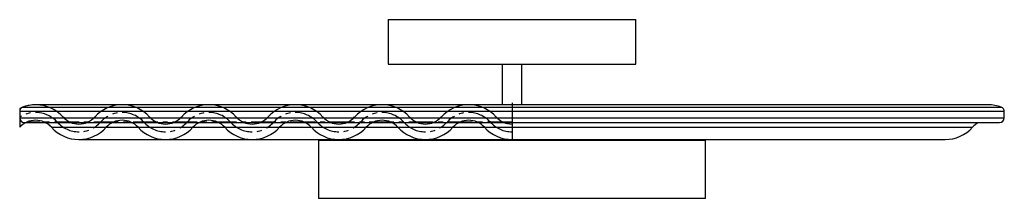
# Paper-space layout '_Posterior' of a CAD drawing. Header units: inches. Extents: x -10 to 10, y -1.6 to 2.1.
import ezdxf

# ---------------------------------------------------------------- set-up
doc = ezdxf.new("R2010")
doc.units = ezdxf.units.IN
doc.header["$MEASUREMENT"] = 0
doc.linetypes.add('CENTERX2', pattern=[0.8, 0.5, -0.1, 0.1, -0.1])

psp = doc.layouts.new('_Posterior')

# ---------------------------------------------------------------- linework, layer by layer
at = {"color": 7, "linetype": 'Continuous', "lineweight": 25}
for p, q in [((-2.52, 2.09), (-2.52, 1.18)), ((-2.52, 2.09), (2.52, 2.09)), ((2.52, 1.18), (2.52, 2.09)), ((-2.52, 1.18), (2.52, 1.18)), ((-0.197, 1.18), (-0.197, 0.354)), ((0.197, 0.354), (0.197, 1.18)), ((-10.006, 0.216), (-10.006, 0.088)), ((10.006, 0.216), (-10.006, 0.216)), ((-9.942, 0.308), (9.942, 0.308)), ((9.683, 0.354), (-9.683, 0.354)), ((10.006, 0.088), (10.006, 0.216)), ((-10.006, 0.088), (10.006, 0.088)), ((-9.908, -0.01), (9.908, -0.01)), ((-9.361, -0.105), (9.361, -0.105)), ((-8.803, -0.354), (8.803, -0.354)), ((-3.935, -0.374), (-3.935, -1.554)), ((3.935, -0.374), (-3.935, -0.374)), ((-0.197, -0.354), (-0.197, -0.374)), ((0.197, -0.374), (0.197, -0.354)), ((3.935, -1.554), (3.935, -0.374)), ((3.935, -1.554), (-3.935, -1.554))]:
    psp.add_line(p, q, dxfattribs=at)
at = {"color": 7, "linetype": 'Continuous'}
for p, q in [((-10.006, 0.281), (-10.006, -0.105)), ((0, -0.039), (0, -0.354))]:
    psp.add_line(p, q, dxfattribs=at)
at = {"color": 7, "linetype": 'CENTERX2'}
for p, q in [((0, 0.394), (0, -0.394)), ((0, 0), (-9.843, 0))]:
    psp.add_line(p, q, dxfattribs=at)
at = {"color": 7, "linetype": 'Continuous'}
for centre, radius, start, end in [((-9.683, -0.394), 0.748, 41.8103, 115.5637), ((-7.923, -0.394), 0.748, 41.8103, 138.1897), ((-6.162, -0.394), 0.748, 41.8103, 138.1897), ((-4.402, -0.394), 0.748, 41.8103, 138.1897), ((-2.641, -0.394), 0.748, 41.8103, 138.1897), ((-0.88, -0.394), 0.748, 41.8103, 138.1897), ((-9.683, -0.394), 0.433, 41.8103, 138.1897), ((-8.803, 0.394), 0.433, 221.8103, 318.1897), ((-7.923, -0.394), 0.433, 41.8103, 138.1897), ((-7.043, 0.394), 0.433, 221.8103, 318.1897), ((-6.162, -0.394), 0.433, 41.8103, 138.1897), ((-5.282, 0.394), 0.433, 221.8103, 318.1897), ((-4.402, -0.394), 0.433, 41.8103, 138.1897), ((-3.521, 0.394), 0.433, 221.8103, 318.1897), ((-2.641, -0.394), 0.433, 41.8103, 138.1897), ((-1.761, 0.394), 0.433, 221.8103, 318.1897), ((-0.88, -0.394), 0.433, 41.8103, 138.1897), ((0, 0.394), 0.433, 221.8103, 270), ((-8.803, 0.394), 0.748, 221.8103, 318.1897), ((-7.043, 0.394), 0.748, 221.8103, 318.1897), ((-5.282, 0.394), 0.748, 221.8103, 318.1897), ((-3.521, 0.394), 0.748, 221.8103, 318.1897), ((-1.761, 0.394), 0.748, 221.8103, 318.1897), ((0, 0.394), 0.748, 221.8103, 270)]:
    psp.add_arc(centre, radius, start, end, dxfattribs=at)
at = {"color": 7, "linetype": 'Continuous', "lineweight": 25}
for centre, radius, start, end in [((-9.908, 0.216), 0.0984, 110.2049, 180), ((-9.683, -0.394), 0.748, 90, 110.2049), ((9.683, -0.394), 0.748, 69.7951, 90), ((9.908, 0.216), 0.0984, 0, 69.7951), ((-9.908, 0.088), 0.0984, 180, 270), ((9.908, 0.088), 0.0984, 270, 0), ((-9.683, -0.394), 0.433, 41.8103, 62.2875), ((-8.803, 0.394), 0.748, 221.8103, 270), ((8.803, 0.394), 0.748, 270, 318.1897), ((9.683, -0.394), 0.433, 117.7125, 138.1897)]:
    psp.add_arc(centre, radius, start, end, dxfattribs=at)
at = {"color": 7, "linetype": 'CENTERX2'}
for centre, start, end in [((-9.683, -0.394), 41.8103, 123.1333), ((-8.803, 0.394), 221.8103, 318.1897), ((-7.923, -0.394), 41.8103, 138.1897), ((-7.043, 0.394), 221.8103, 318.1897), ((-6.162, -0.394), 41.8103, 138.1897), ((-5.282, 0.394), 221.8103, 318.1897), ((-4.402, -0.394), 41.8103, 138.1897), ((-3.521, 0.394), 221.8103, 318.1897), ((-2.641, -0.394), 41.8103, 138.1897), ((-1.761, 0.394), 221.8103, 318.1897), ((-0.88, -0.394), 41.8103, 138.1897), ((0, 0.394), 221.8103, 270)]:
    psp.add_arc(centre, 0.591, start, end, dxfattribs=at)

doc.saveas('drawing.dxf')
